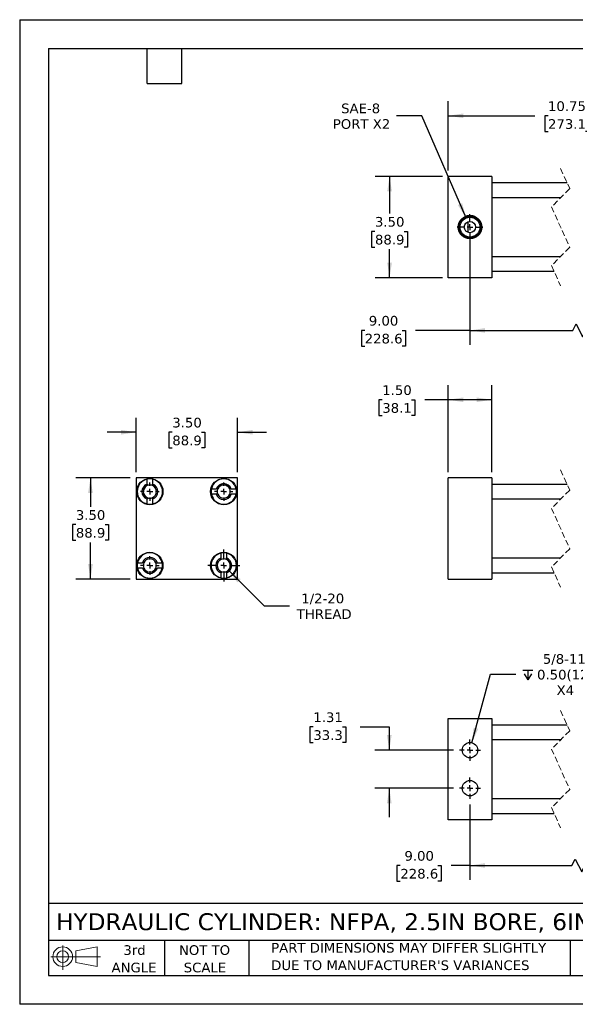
# Model space of a CAD drawing. Header units: inches. Extents: x 0 to 44, y 0 to 34.
# Tile 1 of 4: x 0 to 19.2, y 0 to 34. Entities that reach past the tile are written whole.
import ezdxf

# ---------------------------------------------------------------- set-up
doc = ezdxf.new("R2010")
doc.units = ezdxf.units.IN
doc.header["$LTSCALE"] = 4
doc.header["$MEASUREMENT"] = 0
for name, pattern in [('SLD-Center', [0.75, 0.6, -0.05, 0.05, -0.05]), ('SLD-Dashed', [0.075, 0.05, -0.025]), ('SLD-Solid', [0])]:
    doc.linetypes.add(name, pattern=pattern)
doc.layers.add('CENTER', color=40, linetype='SLD-Center')
doc.layers.add('SLD-DEFPOINTS', color=7, linetype='Continuous')
doc.layers.add('DIMENSIONS', color=140, linetype='SLD-Solid', lineweight=25)
doc.layers.add('TEXT', color=140, linetype='SLD-Solid', lineweight=25)
doc.styles.add('SLDTEXTSTYLE0', font='VERDANA.TTF')
doc.dimstyles.new('SLDDIMSTYLE0', dxfattribs={"dimtxt": 0.339844, "dimasz": 0.52, "dimexe": 0, "dimexo": 0.0625, "dimgap": 0.084961, "dimtad": 0, "dimtih": 1, "dimtoh": 1, "dimrnd": 1e-09, "dimzin": 4, "dimdsep": 46, "dimtxsty": 'SLDTEXTSTYLE0', "dimsah": 1, "dimcen": 0.09, "dimadec": 0, "dimazin": 1, "dimtfac": 1, "dimtofl": 0, "dimtmove": 0, "dimatfit": 3, "dimfxl": 0, "dimfrac": 2, "dimtolj": 1, "dimtzin": 12, "dimarcsym": 0})
doc.dimstyles.new('SLDDIMSTYLE1', dxfattribs={"dimtxt": 0.339844, "dimasz": 0.52, "dimexe": 0, "dimexo": 0.0625, "dimgap": 0.084961, "dimtad": 0, "dimtih": 1, "dimtoh": 1, "dimrnd": 1e-09, "dimzin": 12, "dimdsep": 46, "dimtxsty": 'SLDTEXTSTYLE0', "dimsah": 1, "dimcen": 0.09, "dimadec": 0, "dimazin": 3, "dimtfac": 1, "dimtofl": 0, "dimtmove": 0, "dimatfit": 3, "dimfxl": 0, "dimfrac": 2, "dimtolj": 1, "dimtzin": 12, "dimarcsym": 0})
doc.dimstyles.new('SLDDIMSTYLE2', dxfattribs={"dimtxt": 0.339844, "dimasz": 0.52, "dimexe": 0, "dimexo": 0.0625, "dimgap": 0.084961, "dimtad": 0, "dimtih": 1, "dimtoh": 1, "dimrnd": 1e-09, "dimzin": 12, "dimdsep": 46, "dimtxsty": 'SLDTEXTSTYLE0', "dimsah": 1, "dimcen": 0.09, "dimadec": 0, "dimazin": 3, "dimtfac": 1, "dimtmove": 0, "dimatfit": 0, "dimfxl": 0, "dimfrac": 2, "dimtolj": 1, "dimtzin": 12, "dimarcsym": 0})
doc.dimstyles.new('SLDDIMSTYLE3', dxfattribs={"dimtxt": 0.339844, "dimasz": 0.52, "dimexe": 0, "dimexo": 0.0625, "dimgap": 0.084961, "dimtad": 0, "dimtih": 1, "dimtoh": 1, "dimrnd": 1e-09, "dimzin": 4, "dimdsep": 46, "dimtxsty": 'SLDTEXTSTYLE0', "dimsah": 1, "dimcen": 0.09, "dimadec": 0, "dimazin": 1, "dimtfac": 1, "dimtmove": 0, "dimatfit": 0, "dimfxl": 0, "dimfrac": 2, "dimtolj": 1, "dimtzin": 12, "dimarcsym": 0})
doc.dimstyles.new('SLDDIMSTYLE5', dxfattribs={"dimtxt": 0.339844, "dimasz": 0.52, "dimexe": 0, "dimexo": 0.0625, "dimgap": 0.084961, "dimtad": 0, "dimtih": 1, "dimtoh": 1, "dimrnd": 1e-09, "dimzin": 12, "dimdsep": 46, "dimtxsty": 'SLDTEXTSTYLE0', "dimsah": 1, "dimcen": 0, "dimadec": 0, "dimazin": 3, "dimtfac": 1, "dimtofl": 0, "dimtmove": 0, "dimatfit": 3, "dimfxl": 0, "dimfrac": 2, "dimtolj": 1, "dimtzin": 12, "dimarcsym": 0})
doc.dimstyles.new('SLDDIMSTYLE6', dxfattribs={"dimtxt": 0.339844, "dimasz": 0.52, "dimexe": 0, "dimexo": 0.0625, "dimgap": 0.084961, "dimtad": 0, "dimtih": 1, "dimtoh": 1, "dimrnd": 1e-09, "dimzin": 12, "dimdsep": 46, "dimtxsty": 'SLDTEXTSTYLE0', "dimsah": 1, "dimcen": 0, "dimadec": 0, "dimazin": 3, "dimtfac": 1, "dimtofl": 0, "dimtmove": 0, "dimatfit": 3, "dimfxl": 0, "dimfrac": 2, "dimtolj": 1, "dimtzin": 12, "dimarcsym": 0})

# ---------------------------------------------------------------- blocks, each defined once
blk = doc.blocks.new('Block11')
at = {"color": 7, "linetype": 'SLD-Solid', "lineweight": 18}
for p, q in [((0.408, 0.836), (0.408, 0)), ((0.863, 0.656), (1.602, 0.792)), ((1.602, 0.792), (1.602, 0.115)), ((0, 0.454), (1.712, 0.454)), ((0.863, 0.251), (0.863, 0.656)), ((0.863, 0.251), (1.602, 0.115))]:
    blk.add_line(p, q, dxfattribs=at)
for radius in [0.339, 0.202]:
    blk.add_circle((0.408, 0.454), radius, dxfattribs=at)
blk = doc.blocks.new('Block12')
at = {"layer": 'SLD-DEFPOINTS'}
blk.add_blockref('Block11', (0, 0), dxfattribs=at)
blk = doc.blocks.new('SW_NOTE_0_3')
at = {"layer": 'TEXT', "color": 0, "char_height": 0.33333, "attachment_point": 1, "style": 'SLDTEXTSTYLE0'}
for s, insert in [('PART DIMENSIONS MAY DIFFER SLIGHTLY ', (0, 0.423)), ("DUE TO MANUFACTURER'S VARIANCES", (0, -0.179))]:
    blk.add_mtext(s, dxfattribs=dict(at, insert=insert))
blk = doc.blocks.new('SW_NOTE_0_4')
at = {"layer": 'TEXT', "color": 0, "char_height": 0.3333, "attachment_point": 2, "style": 'SLDTEXTSTYLE0'}
for s, insert in [('NOT TO', (0.828, 0.423)), ('SCALE', (0.843, -0.179))]:
    blk.add_mtext(s, dxfattribs=dict(at, insert=insert))
blk = doc.blocks.new('SW_NOTE_0_5')
at = {"layer": 'TEXT', "color": 0, "char_height": 0.3333, "attachment_point": 2, "style": 'SLDTEXTSTYLE0'}
for s, insert in [('3rd', (0.365, 0.423)), ('ANGLE', (0.349, -0.179))]:
    blk.add_mtext(s, dxfattribs=dict(at, insert=insert))
blk = doc.blocks.new('_D')
at = {"layer": 'DIMENSIONS'}
for p, q in [((14.792, 18.38), (14.792, 21.376)), ((16.292, 18.38), (16.292, 21.376)), ((12.514, 20.876), (12.4, 20.876)), ((12.4, 20.876), (12.4, 20.336)), ((13.524, 20.876), (13.638, 20.876)), ((13.638, 20.876), (13.638, 20.336)), ((14.792, 20.876), (13.984, 20.876)), ((16.292, 20.876), (14.792, 20.876)), ((12.4, 20.336), (12.514, 20.336)), ((13.638, 20.336), (13.524, 20.336))]:
    blk.add_line(p, q, dxfattribs=at)
for points in [[(14.792, 20.876), (15.312, 20.796), (15.312, 20.956)], [(16.292, 20.876), (15.772, 20.956), (15.772, 20.796)]]:
    blk.add_solid(points, dxfattribs=at)
at = {"layer": 'DIMENSIONS', "char_height": 0.3333, "attachment_point": 1, "style": 'SLDTEXTSTYLE0'}
for s, insert in [('1.50', (12.514, 21.375)), ('38.1', (12.514, 20.759))]:
    blk.add_mtext(s, dxfattribs=dict(at, insert=insert))
blk = doc.blocks.new('_D_8')
at = {"layer": 'DIMENSIONS'}
for p, q in [((4.018, 18.38), (4.018, 20.255)), ((7.518, 18.38), (7.518, 20.255)), ((4.018, 19.755), (3.018, 19.755)), ((5.267, 19.755), (5.153, 19.755)), ((5.153, 19.755), (5.153, 19.214)), ((6.277, 19.755), (6.391, 19.755)), ((6.391, 19.755), (6.391, 19.214)), ((7.518, 19.755), (8.518, 19.755)), ((5.153, 19.214), (5.267, 19.214)), ((6.391, 19.214), (6.277, 19.214))]:
    blk.add_line(p, q, dxfattribs=at)
for points in [[(4.018, 19.755), (3.498, 19.835), (3.498, 19.675)], [(7.518, 19.755), (8.038, 19.675), (8.038, 19.835)]]:
    blk.add_solid(points, dxfattribs=at)
at = {"layer": 'DIMENSIONS', "char_height": 0.3333, "attachment_point": 1, "style": 'SLDTEXTSTYLE0'}
for s, insert in [('3.50', (5.267, 20.254)), ('88.9', (5.267, 19.638))]:
    blk.add_mtext(s, dxfattribs=dict(at, insert=insert))
blk = doc.blocks.new('_D_9')
at = {"layer": 'DIMENSIONS'}
for p, q in [((3.818, 18.18), (1.943, 18.18)), ((2.443, 18.18), (2.443, 17.181)), ((1.938, 16.565), (1.824, 16.565)), ((1.824, 16.565), (1.824, 16.025)), ((2.948, 16.565), (3.062, 16.565)), ((3.062, 16.565), (3.062, 16.025)), ((1.824, 16.025), (1.938, 16.025)), ((3.062, 16.025), (2.948, 16.025)), ((2.443, 14.68), (2.443, 15.949)), ((3.818, 14.68), (1.943, 14.68))]:
    blk.add_line(p, q, dxfattribs=at)
for points in [[(2.443, 18.18), (2.363, 17.66), (2.523, 17.66)], [(2.443, 14.68), (2.523, 15.2), (2.363, 15.2)]]:
    blk.add_solid(points, dxfattribs=at)
at = {"layer": 'DIMENSIONS', "char_height": 0.3333, "attachment_point": 1, "style": 'SLDTEXTSTYLE0'}
for s, insert in [('3.50', (1.938, 17.064)), ('88.9', (1.938, 16.448))]:
    blk.add_mtext(s, dxfattribs=dict(at, insert=insert))
blk = doc.blocks.new('_D_10')
at = {"layer": 'DIMENSIONS'}
for p, q in [((7.203, 14.995), (8.438, 13.759)), ((8.438, 13.759), (9.313, 13.759))]:
    blk.add_line(p, q, dxfattribs=at)
blk.add_solid([(7.203, 14.995), (7.514, 14.57), (7.627, 14.683)], dxfattribs=at)
at = {"layer": 'DIMENSIONS', "char_height": 0.3333, "attachment_point": 1, "style": 'SLDTEXTSTYLE0'}
for s, insert in [('1/2-20', (9.718, 14.182)), ('THREAD', (9.563, 13.642))]:
    blk.add_mtext(s, dxfattribs=dict(at, insert=insert))
blk = doc.blocks.new('SW_CENTERMARKSYMBOL_0')
at = {"layer": 'CENTER', "color": 0}
for p, q in [((-0.2, 0), (-0.31875, 0)), ((0, 0), (-0.1, 0)), ((0, 0.2), (0, 0.31875)), ((0, 0), (0, 0.1)), ((0, 0), (0, -0.1)), ((0, 0), (0.1, 0)), ((0.2, 0), (0.31875, 0)), ((0, -0.2), (0, -0.31875))]:
    blk.add_line(p, q, dxfattribs=at)
blk = doc.blocks.new('SW_CENTERMARKSYMBOL_1')
at = {"layer": 'CENTER', "color": 0}
for p, q in [((-0.2, 0), (-0.31875, 0)), ((0, 0), (-0.1, 0)), ((0, 0.2), (0, 0.31875)), ((0, 0), (0, 0.1)), ((0, 0), (0, -0.1)), ((0, 0), (0.1, 0)), ((0.2, 0), (0.31875, 0)), ((0, -0.2), (0, -0.31875))]:
    blk.add_line(p, q, dxfattribs=at)
blk = doc.blocks.new('SW_CENTERMARKSYMBOL_2')
at = {"layer": 'CENTER', "color": 0}
for p, q in [((-0.2, 0), (-0.31875, 0)), ((0, 0), (-0.1, 0)), ((0, 0.2), (0, 0.31875)), ((0, 0), (0, 0.1)), ((0, 0), (0, -0.1)), ((0, 0), (0.1, 0)), ((0.2, 0), (0.31875, 0)), ((0, -0.2), (0, -0.31875))]:
    blk.add_line(p, q, dxfattribs=at)
blk = doc.blocks.new('SW_CENTERMARKSYMBOL_3')
at = {"layer": 'CENTER', "color": 0}
for p, q in [((0, 0.2), (0, 0.553)), ((-0.2, 0), (-0.553, 0)), ((0, 0), (-0.1, 0)), ((0, 0), (0, 0.1)), ((0, 0), (0, -0.1)), ((0, 0), (0.1, 0)), ((0.2, 0), (0.553, 0)), ((0, -0.2), (0, -0.553))]:
    blk.add_line(p, q, dxfattribs=at)
blk = doc.blocks.new('_D_11')
at = {"layer": 'DIMENSIONS'}
for p, q in [((15.542, 26.638), (15.542, 22.771)), ((23.072, 26.638), (23.072, 22.771)), ((19.091, 23.271), (19.202, 23.493)), ((19.202, 23.493), (19.425, 23.049)), ((11.908, 23.271), (11.794, 23.271)), ((11.794, 23.271), (11.794, 22.731)), ((13.201, 23.271), (13.315, 23.271)), ((13.315, 23.271), (13.315, 22.731)), ((15.542, 23.271), (13.661, 23.271)), ((15.542, 23.271), (19.091, 23.271)), ((19.425, 23.049), (19.536, 23.271)), ((19.536, 23.271), (23.072, 23.271)), ((11.794, 22.731), (11.908, 22.731)), ((13.315, 22.731), (13.201, 22.731))]:
    blk.add_line(p, q, dxfattribs=at)
for points in [[(15.542, 23.271), (16.062, 23.191), (16.062, 23.351)], [(23.072, 23.271), (22.552, 23.351), (22.552, 23.191)]]:
    blk.add_solid(points, dxfattribs=at)
at = {"layer": 'DIMENSIONS', "char_height": 0.3333, "attachment_point": 1, "style": 'SLDTEXTSTYLE0'}
for s, insert in [('9.00', (12.05, 23.771)), ('228.6', (11.908, 23.154))]:
    blk.add_mtext(s, dxfattribs=dict(at, insert=insert))
blk = doc.blocks.new('_D_13')
at = {"layer": 'DIMENSIONS'}
for p, q in [((14.592, 28.588), (12.267, 28.588)), ((12.767, 28.588), (12.767, 27.305)), ((12.262, 26.688), (12.148, 26.688)), ((12.148, 26.688), (12.148, 26.148)), ((13.272, 26.688), (13.386, 26.688)), ((13.386, 26.688), (13.386, 26.148)), ((12.148, 26.148), (12.262, 26.148)), ((12.767, 25.088), (12.767, 26.072)), ((13.386, 26.148), (13.272, 26.148)), ((14.592, 25.088), (12.267, 25.088))]:
    blk.add_line(p, q, dxfattribs=at)
for points in [[(12.767, 28.588), (12.687, 28.068), (12.847, 28.068)], [(12.767, 25.088), (12.847, 25.608), (12.687, 25.608)]]:
    blk.add_solid(points, dxfattribs=at)
at = {"layer": 'DIMENSIONS', "char_height": 0.3333, "attachment_point": 1, "style": 'SLDTEXTSTYLE0'}
for s, insert in [('3.50', (12.262, 27.188)), ('88.9', (12.262, 26.572))]:
    blk.add_mtext(s, dxfattribs=dict(at, insert=insert))
blk = doc.blocks.new('_D_14')
at = {"layer": 'DIMENSIONS'}
for p, q in [((14.792, 28.788), (14.792, 31.182)), ((24.072, 28.788), (24.072, 31.182)), ((14.792, 30.682), (17.775, 30.682)), ((18.235, 30.682), (18.121, 30.682)), ((18.121, 30.682), (18.121, 30.142)), ((19.528, 30.682), (19.642, 30.682)), ((19.642, 30.682), (19.642, 30.142)), ((20.823, 30.682), (19.989, 30.682)), ((20.934, 30.46), (20.823, 30.682)), ((21.157, 30.904), (20.934, 30.46)), ((21.268, 30.682), (21.157, 30.904)), ((24.072, 30.682), (21.268, 30.682)), ((18.121, 30.142), (18.235, 30.142)), ((19.642, 30.142), (19.528, 30.142))]:
    blk.add_line(p, q, dxfattribs=at)
for points in [[(14.792, 30.682), (15.312, 30.602), (15.312, 30.762)], [(24.072, 30.682), (23.552, 30.762), (23.552, 30.602)]]:
    blk.add_solid(points, dxfattribs=at)
at = {"layer": 'DIMENSIONS', "char_height": 0.3333, "attachment_point": 1, "style": 'SLDTEXTSTYLE0'}
for s, insert in [('10.75', (18.235, 31.182)), ('273.1', (18.235, 30.565))]:
    blk.add_mtext(s, dxfattribs=dict(at, insert=insert))
blk = doc.blocks.new('_D_17')
at = {"layer": 'DIMENSIONS'}
for p, q in [((13.878, 30.682), (13.003, 30.682)), ((15.405, 27.154), (13.878, 30.682))]:
    blk.add_line(p, q, dxfattribs=at)
blk.add_solid([(15.405, 27.154), (15.272, 27.663), (15.125, 27.599)], dxfattribs=at)
at = {"layer": 'DIMENSIONS', "char_height": 0.3333, "attachment_point": 1, "style": 'SLDTEXTSTYLE0'}
for s, insert in [('SAE-8', (11.094, 31.105)), ('PORT X2', (10.808, 30.565))]:
    blk.add_mtext(s, dxfattribs=dict(at, insert=insert))
blk = doc.blocks.new('SW_CENTERMARKSYMBOL_4')
at = {"layer": 'CENTER', "color": 0}
for p, q in [((0, 0.2), (0, 0.444)), ((-0.2, 0), (-0.444, 0)), ((0, 0), (-0.1, 0)), ((0, 0), (0, 0.1)), ((0, 0), (0, -0.1)), ((0, 0), (0.1, 0)), ((0.2, 0), (0.444, 0)), ((0, -0.2), (0, -0.444))]:
    blk.add_line(p, q, dxfattribs=at)
blk = doc.blocks.new('_D_18')
at = {"layer": 'DIMENSIONS'}
for p, q in [((10.135, 9.58), (10.02, 9.58)), ((10.02, 9.58), (10.02, 9.04)), ((11.144, 9.58), (11.259, 9.58)), ((11.259, 9.58), (11.259, 9.04)), ((11.757, 9.58), (12.757, 9.58)), ((12.757, 9.58), (12.757, 8.775)), ((10.02, 9.04), (10.135, 9.04)), ((11.259, 9.04), (11.144, 9.04)), ((14.976, 8.775), (12.257, 8.775)), ((14.976, 7.463), (12.257, 7.463)), ((12.757, 7.463), (12.757, 6.463))]:
    blk.add_line(p, q, dxfattribs=at)
for points in [[(12.757, 8.775), (12.837, 9.295), (12.677, 9.295)], [(12.757, 7.463), (12.677, 6.943), (12.837, 6.943)]]:
    blk.add_solid(points, dxfattribs=at)
at = {"layer": 'DIMENSIONS', "char_height": 0.3333, "attachment_point": 1, "style": 'SLDTEXTSTYLE0'}
for s, insert in [('1.31', (10.135, 10.08)), ('33.3', (10.135, 9.464))]:
    blk.add_mtext(s, dxfattribs=dict(at, insert=insert))
blk = doc.blocks.new('_D_19')
at = {"layer": 'DIMENSIONS'}
for p, q in [((15.542, 6.897), (15.542, 4.294)), ((23.072, 6.897), (23.072, 4.294)), ((13.138, 4.794), (13.023, 4.794)), ((13.023, 4.794), (13.023, 4.254)), ((14.43, 4.794), (14.544, 4.794)), ((14.544, 4.794), (14.544, 4.254)), ((15.542, 4.794), (14.891, 4.794)), ((15.542, 4.794), (19.063, 4.794)), ((19.063, 4.794), (19.175, 5.016)), ((19.175, 5.016), (19.397, 4.572)), ((19.397, 4.572), (19.508, 4.794)), ((19.508, 4.794), (23.072, 4.794)), ((13.023, 4.254), (13.138, 4.254)), ((14.544, 4.254), (14.43, 4.254))]:
    blk.add_line(p, q, dxfattribs=at)
for points in [[(15.542, 4.794), (16.062, 4.714), (16.062, 4.874)], [(23.072, 4.794), (22.552, 4.874), (22.552, 4.714)]]:
    blk.add_solid(points, dxfattribs=at)
at = {"layer": 'DIMENSIONS', "char_height": 0.3333, "attachment_point": 1, "style": 'SLDTEXTSTYLE0'}
for s, insert in [('9.00', (13.279, 5.293)), ('228.6', (13.138, 4.677))]:
    blk.add_mtext(s, dxfattribs=dict(at, insert=insert))
blk = doc.blocks.new('SW_SYMBOL_HOLE_DEPTH')
at = {"layer": 'DIMENSIONS', "color": 0}
for p, q in [((0, 138), (126, 138)), ((63, 138), (63, 12)), ((16, 87), (63, 12)), ((110, 87), (63, 12))]:
    blk.add_line(p, q, dxfattribs=at)
blk = doc.blocks.new('_D_21')
at = {"layer": 'DIMENSIONS'}
for p, q in [((15.611, 9.031), (16.245, 11.398)), ((16.245, 11.398), (17.12, 11.398))]:
    blk.add_line(p, q, dxfattribs=at)
blk.add_solid([(15.611, 9.031), (15.822, 9.513), (15.668, 9.554)], dxfattribs=at)
at = {"layer": 'DIMENSIONS', "xscale": 0.002688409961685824, "yscale": 0.002688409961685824, "zscale": 0.002688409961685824}
blk.add_blockref('SW_SYMBOL_HOLE_DEPTH', (17.37, 11.173), dxfattribs=at)
at = {"layer": 'DIMENSIONS', "char_height": 0.3333, "attachment_point": 1, "style": 'SLDTEXTSTYLE0'}
for s, insert in [('5/8-11', (18.057, 12.092)), ('0.50(12.7)', (17.856, 11.551)), ('X4', (18.531, 11.011))]:
    blk.add_mtext(s, dxfattribs=dict(at, insert=insert))
blk = doc.blocks.new('SW_CENTERMARKSYMBOL_6')
at = {"layer": 'CENTER', "color": 0}
for p, q in [((0, 0.2), (0, 0.366)), ((-0.2, 0), (-0.366, 0)), ((0, 0), (-0.1, 0)), ((0, 0), (0, 0.1)), ((0, 0), (0, -0.1)), ((0, 0), (0.1, 0)), ((0.2, 0), (0.366, 0)), ((0, -0.2), (0, -0.366))]:
    blk.add_line(p, q, dxfattribs=at)
blk = doc.blocks.new('SW_CENTERMARKSYMBOL_7')
at = {"layer": 'CENTER', "color": 0}
for p, q in [((0, 0.2), (0, 0.366)), ((-0.2, 0), (-0.366, 0)), ((0, 0), (-0.1, 0)), ((0, 0), (0, 0.1)), ((0, 0), (0, -0.1)), ((0, 0), (0.1, 0)), ((0.2, 0), (0.366, 0)), ((0, -0.2), (0, -0.366))]:
    blk.add_line(p, q, dxfattribs=at)

msp = doc.modelspace()

# ---------------------------------------------------------------- linework, layer by layer
at = {"color": 7, "linetype": 'SLD-Solid'}
for p, q in [((0, 34), (0, 0)), ((0, 34), (44, 34)), ((44, 0), (0, 0))]:
    msp.add_line(p, q, dxfattribs=at)
for p, q in [((14.792, 25.088), (14.792, 28.588)), ((16.292, 28.588), (14.792, 28.588)), ((16.292, 28.588), (16.292, 25.088)), ((18.896, 28.363), (16.292, 28.363)), ((16.292, 27.863), (18.682, 27.863)), ((15.479, 26.653), (15.479, 27.023)), ((18.657, 25.813), (16.292, 25.813)), ((16.292, 25.313), (18.444, 25.313)), ((16.292, 25.088), (14.792, 25.088)), ((4.018, 18.18), (4.018, 14.68)), ((7.518, 18.18), (4.018, 18.18)), ((4.399, 17.963), (4.399, 18.132)), ((4.586, 18.132), (4.586, 17.963)), ((7.518, 14.68), (7.518, 18.18)), ((14.792, 14.68), (14.792, 18.18)), ((16.292, 18.18), (14.792, 18.18)), ((16.292, 18.18), (16.292, 14.68)), ((6.615, 17.799), (6.784, 17.799)), ((7.301, 17.799), (7.47, 17.799)), ((18.896, 17.955), (16.292, 17.955)), ((4.399, 17.277), (4.399, 17.446)), ((4.586, 17.446), (4.586, 17.277)), ((6.784, 17.611), (6.615, 17.611)), ((7.47, 17.611), (7.301, 17.611)), ((16.292, 17.455), (18.682, 17.455)), ((6.949, 15.413), (6.949, 15.582)), ((7.136, 15.582), (7.136, 15.413)), ((18.657, 15.405), (16.292, 15.405)), ((4.065, 15.249), (4.234, 15.249)), ((4.234, 15.061), (4.065, 15.061)), ((4.751, 15.249), (4.92, 15.249)), ((4.92, 15.061), (4.751, 15.061)), ((4.018, 14.68), (7.518, 14.68)), ((6.949, 14.727), (6.949, 14.896)), ((7.136, 14.896), (7.136, 14.727)), ((14.792, 14.68), (16.292, 14.68)), ((16.292, 14.905), (18.444, 14.905)), ((14.792, 6.369), (14.792, 9.869)), ((14.792, 9.869), (16.292, 9.869)), ((16.292, 9.869), (16.292, 6.369)), ((18.896, 9.644), (16.292, 9.644)), ((16.292, 9.144), (18.682, 9.144)), ((18.657, 7.094), (16.292, 7.094)), ((16.292, 6.594), (18.444, 6.594)), ((16.292, 6.369), (14.792, 6.369))]:
    msp.add_line(p, q)
at = {"color": 7, "linetype": 'SLD-Dashed', "lineweight": 18}
for p, q in [((18.67, 28.863), (18.985, 28.166)), ((18.985, 28.166), (18.355, 27.536)), ((18.355, 27.536), (18.985, 26.141)), ((18.985, 26.141), (18.355, 25.511)), ((18.355, 25.511), (18.67, 24.813)), ((18.67, 18.455), (18.985, 17.757)), ((18.985, 17.757), (18.355, 17.127)), ((18.355, 17.127), (18.985, 15.732)), ((18.985, 15.732), (18.355, 15.102)), ((18.355, 15.102), (18.67, 14.405)), ((18.67, 10.144), (18.985, 9.446)), ((18.985, 9.446), (18.355, 8.816)), ((18.355, 8.816), (18.985, 7.421)), ((18.985, 7.421), (18.355, 6.791)), ((18.355, 6.791), (18.67, 6.094))]:
    msp.add_line(p, q, dxfattribs=at)
for centre, radius in [((15.542, 26.838), 0.405), ((15.542, 26.838), 0.379), ((15.542, 26.838), 0.344), ((15.542, 26.838), 0.195), ((4.493, 17.705), 0.453), ((7.043, 17.705), 0.453), ((4.493, 15.155), 0.453), ((7.043, 15.155), 0.453), ((15.542, 8.775), 0.266), ((15.542, 7.463), 0.266)]:
    msp.add_circle(centre, radius)
for centre, radius, start, end in [((4.493, 17.705), 0.438, 102.3736, 257.6264), ((4.493, 17.705), 0.438, 77.6264, 102.3736), ((4.493, 17.705), 0.438, 282.3736, 77.6264), ((7.043, 17.705), 0.438, 12.3736, 167.6264), ((4.493, 17.705), 0.275, 109.9323, 250.0677), ((4.493, 17.705), 0.227, 114.4448, 245.5552), ((4.493, 17.705), 0.227, 65.5552, 114.4448), ((4.493, 17.705), 0.275, 289.9323, 70.0677), ((4.493, 17.705), 0.227, 294.4448, 65.5552), ((7.043, 17.705), 0.437, 167.6264, 192.3736), ((7.043, 17.705), 0.275, 19.9323, 160.0677), ((7.043, 17.705), 0.227, 155.5552, 204.4448), ((7.043, 17.705), 0.227, 24.4448, 155.5552), ((7.043, 17.705), 0.227, 335.5552, 24.4448), ((7.043, 17.705), 0.438, 347.6264, 12.3736), ((4.493, 17.705), 0.227, 245.5552, 294.4448), ((7.043, 17.705), 0.437, 192.3736, 347.6264), ((7.043, 17.705), 0.275, 199.9323, 340.0677), ((7.043, 17.705), 0.227, 204.4448, 335.5552), ((4.493, 17.705), 0.437, 257.6264, 282.3736), ((4.493, 15.155), 0.438, 12.3736, 167.6264), ((4.493, 15.155), 0.275, 19.9323, 160.0677), ((4.493, 15.155), 0.227, 24.4448, 155.5552), ((7.043, 15.155), 0.438, 102.3736, 257.6264), ((7.043, 15.155), 0.275, 109.9323, 250.0677), ((7.043, 15.155), 0.227, 114.4448, 245.5552), ((7.043, 15.155), 0.438, 77.6264, 102.3736), ((7.043, 15.155), 0.227, 65.5552, 114.4448), ((7.043, 15.155), 0.438, 282.3736, 77.6264), ((7.043, 15.155), 0.275, 289.9323, 70.0677), ((7.043, 15.155), 0.227, 294.4448, 65.5552), ((4.493, 15.155), 0.438, 167.6264, 192.3736), ((4.493, 15.155), 0.438, 192.3736, 347.6264), ((4.493, 15.155), 0.275, 199.9323, 340.0677), ((4.493, 15.155), 0.227, 155.5552, 204.4448), ((4.493, 15.155), 0.227, 204.4448, 335.5552), ((4.493, 15.155), 0.227, 335.5552, 24.4448), ((4.493, 15.155), 0.437, 347.6264, 12.3736), ((7.043, 15.155), 0.227, 245.5552, 294.4448), ((7.043, 15.155), 0.437, 257.6264, 282.3736)]:
    msp.add_arc(centre, radius, start, end)
for points in [[(4.399, 17.963), (4.399, 17.946), (4.399, 17.929), (4.399, 17.911)], [(4.586, 17.911), (4.586, 17.929), (4.586, 17.946), (4.586, 17.963)], [(6.836, 17.799), (6.819, 17.799), (6.801, 17.799), (6.784, 17.799)], [(7.301, 17.799), (7.284, 17.799), (7.266, 17.799), (7.249, 17.799)], [(4.399, 17.499), (4.399, 17.481), (4.399, 17.464), (4.399, 17.446)], [(4.586, 17.499), (4.586, 17.481), (4.586, 17.464), (4.586, 17.446)], [(6.836, 17.611), (6.819, 17.611), (6.801, 17.611), (6.784, 17.611)], [(7.249, 17.611), (7.266, 17.611), (7.284, 17.611), (7.301, 17.611)], [(6.949, 15.361), (6.949, 15.379), (6.949, 15.396), (6.949, 15.413)], [(7.136, 15.361), (7.136, 15.379), (7.136, 15.396), (7.136, 15.413)], [(4.286, 15.249), (4.269, 15.249), (4.251, 15.249), (4.234, 15.249)], [(4.234, 15.061), (4.251, 15.061), (4.269, 15.061), (4.286, 15.061)], [(4.699, 15.249), (4.716, 15.249), (4.734, 15.249), (4.751, 15.249)], [(4.699, 15.061), (4.716, 15.061), (4.734, 15.061), (4.751, 15.061)], [(6.949, 14.949), (6.949, 14.931), (6.949, 14.914), (6.949, 14.896)], [(7.136, 14.896), (7.136, 14.914), (7.136, 14.931), (7.136, 14.949)]]:
    msp.add_open_spline(points, degree=3)
at = {"layer": 'TEXT'}
for p, q in [((1, 33), (43, 33)), ((1, 33), (1, 1)), ((4.4, 31.8), (4.4, 33)), ((5.6, 31.8), (5.6, 33)), ((4.4, 31.8), (5.6, 31.8)), ((43, 3.484), (1, 3.484)), ((43, 2.2), (1, 2.2)), ((5, 2.2), (5, 1)), ((7.907, 2.2), (7.907, 1)), ((18.999, 2.2), (18.999, 1)), ((1, 1), (43, 1))]:
    msp.add_line(p, q, dxfattribs=at)

# ---------------------------------------------------------------- block references
at = {"layer": 'CENTER'}
for name, p in [('SW_CENTERMARKSYMBOL_4', (15.542, 26.838)), ('SW_CENTERMARKSYMBOL_2', (4.493, 17.705)), ('SW_CENTERMARKSYMBOL_1', (7.043, 17.705)), ('SW_CENTERMARKSYMBOL_3', (7.043, 15.155)), ('SW_CENTERMARKSYMBOL_0', (4.493, 15.155)), ('SW_CENTERMARKSYMBOL_7', (15.542, 8.775)), ('SW_CENTERMARKSYMBOL_6', (15.542, 7.463))]:
    msp.add_blockref(name, p, dxfattribs=at)
at = {"layer": 'SLD-DEFPOINTS'}
msp.add_blockref('Block12', (1.077, 1.19), dxfattribs=at)
at = {"layer": 'TEXT'}
for name, p in [('SW_NOTE_0_5', (3.598, 1.617)), ('SW_NOTE_0_4', (5.552, 1.617)), ('SW_NOTE_0_3', (8.68, 1.696))]:
    msp.add_blockref(name, p, dxfattribs=at)

# ---------------------------------------------------------------- texts
at = {"layer": 'TEXT', "insert": (1.254, 3.145), "char_height": 0.58333, "attachment_point": 1, "style": 'SLDTEXTSTYLE0'}
msp.add_mtext('HYDRAULIC CYLINDER: NFPA, 2.5IN BORE, 6IN STROKE', dxfattribs=at)

# ---------------------------------------------------------------- dimensions: what is measured, and where the dimension line sits
at = {"layer": 'DIMENSIONS'}
for p1, p2, text, picture, middle in [((15.678, 26.523), (15.405, 27.154), 'SAE-8\\PPORT X2', '_D_17', (11.78, 30.682)), ((15.473, 8.518), (15.611, 9.031), '5/8-11\\P{\\fGDT;x}0.50(12.7)\\PX4', '_D_21', (18.825, 11.398))]:
    dim = msp.add_diameter_dim_2p(p1=p1, p2=p2, text=text, dimstyle='SLDDIMSTYLE6', override={"dimpost": '<>'}, dxfattribs=at)
    dim.commit()
    dim.dimension.update_dxf_attribs({"geometry": picture, "text_midpoint": middle, "dimtype": 163})
dim = msp.add_linear_dim(base=(24.072, 30.682), p1=(14.792, 28.588), p2=(24.072, 28.588), text='10.75', dimstyle='SLDDIMSTYLE1', dxfattribs=at)
dim.commit()
dim.dimension.update_dxf_attribs({"geometry": '_D_14', "text_midpoint": (18.882, 30.682), "dimtype": 160})
for base, p1, p2, dimstyle, picture, middle in [((12.767, 28.588), (14.792, 25.088), (14.792, 28.588), 'SLDDIMSTYLE0', '_D_13', (12.767, 26.688)), ((2.443, 14.68), (4.018, 18.18), (4.018, 14.68), 'SLDDIMSTYLE0', '_D_9', (2.443, 16.565)), ((12.757, 7.463), (15.176, 8.775), (15.176, 7.463), 'SLDDIMSTYLE2', '_D_18', (12.757, 9.58))]:
    dim = msp.add_linear_dim(base=base, p1=p1, p2=p2, angle=90, dimstyle=dimstyle, dxfattribs=at)
    dim.commit()
    dim.dimension.update_dxf_attribs({"geometry": picture, "text_midpoint": middle, "dimtype": 160})
for base, p1, p2, picture, middle in [((23.072, 23.271), (15.542, 26.838), (23.072, 26.838), '_D_11', (12.555, 23.271)), ((23.072, 4.794), (15.542, 7.097), (23.072, 7.097), '_D_19', (13.784, 4.794))]:
    dim = msp.add_linear_dim(base=base, p1=p1, p2=p2, angle=0, text='9.00', dimstyle='SLDDIMSTYLE0', dxfattribs=at)
    dim.commit()
    dim.dimension.update_dxf_attribs({"geometry": picture, "text_midpoint": middle, "dimtype": 160})
for base, p1, p2, dimstyle, picture, middle in [((14.792, 20.876), (16.292, 18.18), (14.792, 18.18), 'SLDDIMSTYLE0', '_D', (13.019, 20.876)), ((4.018, 19.755), (7.518, 18.18), (4.018, 18.18), 'SLDDIMSTYLE3', '_D_8', (5.772, 19.755))]:
    dim = msp.add_linear_dim(base=base, p1=p1, p2=p2, dimstyle=dimstyle, dxfattribs=at)
    dim.commit()
    dim.dimension.update_dxf_attribs({"geometry": picture, "text_midpoint": middle, "dimtype": 160})
dim = msp.add_radius_dim(center=(7.043, 15.155), mpoint=(7.203, 14.995), text='1/2-20\\PTHREAD', dimstyle='SLDDIMSTYLE5', dxfattribs=at)
dim.commit()
dim.dimension.update_dxf_attribs({"geometry": '_D_10', "text_midpoint": (10.486, 13.759), "dimtype": 164})

doc.saveas('drawing.dxf')
